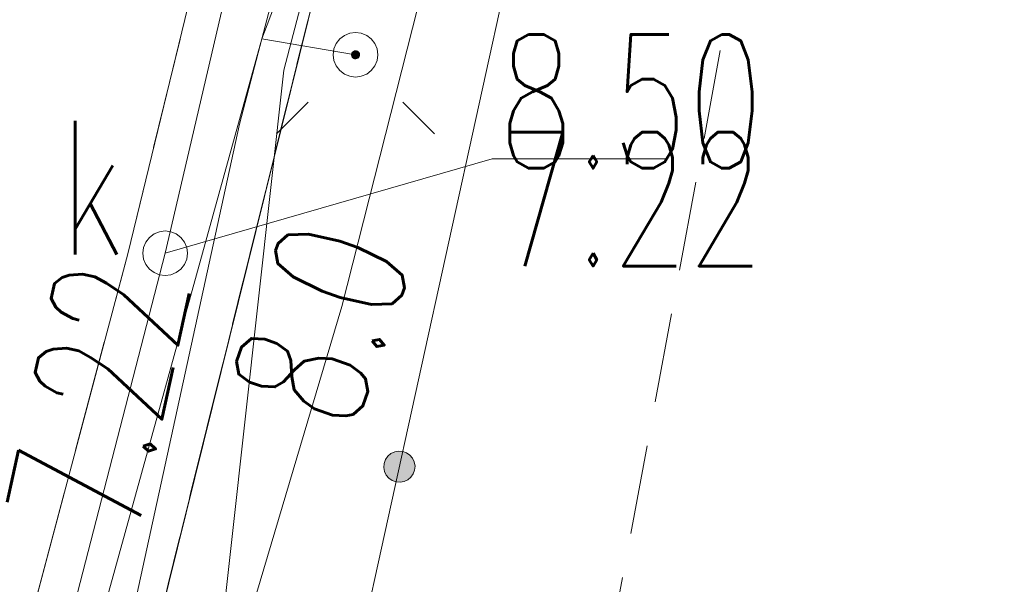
# Model space of a CAD drawing. Header units: millimetres. Extents: x -367306 to 168495, y -187323 to 82034.
# Tile 142 of 170: x 71891 to 82925, y -90551 to -84227. Entities that reach past the tile are written whole.
import ezdxf

# ---------------------------------------------------------------- set-up
doc = ezdxf.new("R2010")
doc.units = ezdxf.units.MM
doc.header["$MEASUREMENT"] = 0
for name, pattern in [('L_0_03', [1000, 500, -500]), ('L_0_04', [1500, 1000, -500]), ('L_0_05', [1750, 1250, -500]), ('L_0_06', [2000, 1500, -500])]:
    doc.linetypes.add(name, pattern=pattern)
for name, color, linetype, lineweight in [('Nowe_0_Nr_pióra__9', 7, 'Continuous', 13), ('Nowe_EGDE_Nr_pióra__9', 7, 'Continuous', 13), ('Nowe_EGKK_Nr_pióra__9', 7, 'Continuous', 13), ('Nowe_EGUG_Nr_pióra__9', 7, 'Continuous', 13), ('Nowe_GUPPRZ_O_Nr_pióra__8', 7, 'Continuous', 13), ('Nowe_GUPPRZ_O_Nr_pióra__9', 7, 'Continuous', 13), ('Nowe_OTKC_Nr_pióra__8', 7, 'Continuous', 13), ('Nowe_OTKC_Nr_pióra__9', 7, 'Continuous', 13), ('Nowe_OTKK_Nr_pióra__8', 7, 'Continuous', 13), ('Nowe_OTKK_Nr_pióra__9', 7, 'Continuous', 13), ('Nowe_OTOO_Nr_pióra__7', 7, 'Continuous', 13), ('Nowe_OTOO_Nr_pióra__8', 7, 'Continuous', 13), ('Nowe_OTOO_Nr_pióra__9', 7, 'Continuous', 13), ('Nowe_SUEO_Nr_pióra__7', 7, 'Continuous', 13), ('Nowe_SUEO_Nr_pióra__8', 7, 'Continuous', 13), ('Nowe_SUEO_Nr_pióra__9', 7, 'Continuous', 13), ('Nowe_SUEP_Nr_pióra__8', 7, 'Continuous', 13), ('Nowe_SUEP_Nr_pióra__9', 7, 'Continuous', 13), ('Nowe_SUKP_Nr_pióra__8', 7, 'Continuous', 13), ('Nowe_SUKP_Nr_pióra__9', 7, 'Continuous', 13), ('Nowe_SUKS_Nr_pióra__8', 7, 'Continuous', 13), ('Nowe_SUKS_Nr_pióra__9', 7, 'Continuous', 13), ('Nowe_SUKS_O_Nr_pióra__8', 7, 'Continuous', 13), ('Nowe_SUTP_Nr_pióra__8', 7, 'Continuous', 13), ('Nowe_SUTP_Nr_pióra__9', 7, 'Continuous', 13), ('Nowe_SUWP_Nr_pióra__8', 7, 'Continuous', 13), ('Nowe_SUWP_Nr_pióra__9', 7, 'Continuous', 13)]:
    doc.layers.add(name, color=color, linetype=linetype, lineweight=lineweight)
doc.styles.add('STYL_AUTOMATYCZNY_3', font='Simplex.shx')

msp = doc.modelspace()

# ---------------------------------------------------------------- hatches: boundary and pattern name
at = {"layer": 'Nowe_OTOO_Nr_pióra__7', "linetype": 'Continuous', "lineweight": 13}
msp.add_hatch(color=7, dxfattribs=at).paths.add_polyline_path([(76108.8, -89404.7), (76154.3, -89408.6), (76199.3, -89400.6), (76240.7, -89381.2), (76275.6, -89351.8), (76301.7, -89314.3), (76317.3, -89271.4), (76321.2, -89225.8), (76313.2, -89180.9), (76293.8, -89139.5), (76264.4, -89104.5), (76226.9, -89078.4), (76184, -89062.8), (76138.5, -89058.9), (76093.5, -89066.9), (76052.1, -89086.3), (76017.2, -89115.7), (75991, -89153.2), (75975.5, -89196.2), (75971.6, -89241.7), (75979.6, -89286.7), (75998.9, -89328), (76028.4, -89363), (76065.8, -89389.1)])
msp.add_hatch(color=7, dxfattribs=at).paths.add_polyline_path([(76108.8, -89404.7), (76154.3, -89408.6), (76199.3, -89400.6), (76240.7, -89381.2), (76275.6, -89351.8), (76301.7, -89314.3), (76317.3, -89271.4), (76321.2, -89225.8), (76313.2, -89180.9), (76293.8, -89139.5), (76264.4, -89104.5), (76226.9, -89078.4), (76184, -89062.8), (76138.5, -89058.9), (76093.5, -89066.9), (76052.1, -89086.3), (76017.2, -89115.7), (75991, -89153.2), (75975.5, -89196.2), (75971.6, -89241.7), (75979.6, -89286.7), (75998.9, -89328), (76028.4, -89363), (76065.8, -89389.1)])
at = {"layer": 'Nowe_SUEO_Nr_pióra__7', "linetype": 'Continuous', "lineweight": 13}
msp.add_hatch(color=7, dxfattribs=at).paths.add_polyline_path([(75653.8, -84574.6), (75641.4, -84576.6), (75630.4, -84581.8), (75620.1, -84591), (75613.6, -84601.7), (75610.3, -84613.1), (75610.2, -84625.5), (75613, -84636.1), (75618, -84645.4), (75625.3, -84653.5), (75634.4, -84659.7), (75645, -84663.5), (75656.9, -84664.5), (75668.6, -84662.4), (75679.7, -84657.1), (75688.3, -84649.7), (75695.4, -84639.1), (75699.2, -84627.4), (75699.8, -84618.5), (75698, -84606.7), (75693, -84595.7), (75684.9, -84586.1), (75676.1, -84579.9), (75666.7, -84576.2)])

# ---------------------------------------------------------------- linework, layer by layer
at = {"layer": 'Nowe_0_Nr_pióra__9', "color": 7, "linetype": 'L_0_04', "lineweight": 13}
msp.add_lwpolyline([(-54175.8, -16615), (-36542.5, 13691.6), (-32491.5, 24497.6), (-41006.9, 52709.3), (-354.8, 78621.1), (4924.1, 35501.4), (-2954.1, 7738.8), (31962.3, -8247.3), (46488.5, 22925.7), (96328.3, 3296.1), (84395.1, -59501.6), (78496.2, -91288.2), (63259, -147476.2), (43808.2, -176834.2), (-26519.8, -152286.8), (-79150.4, -133916.5), (-87259.9, -85957.4)], close=True, dxfattribs=at)
at = {"layer": 'Nowe_EGDE_Nr_pióra__9', "color": 7, "linetype": 'Continuous', "lineweight": 13, "flags": 128}
for points in [[(70431.6, -103153), (75611.6, -82253), (78871.6, -76153), (79381.6, -73863), (80541.6, -68573), (84031.6, -52933), (88551.6, -30943), (83581.6, -29593), (82851.6, -26523), (83531.6, -22883), (87021.6, -12263), (87781.6, -9943), (92201.6, 2177), (95191.6, 10357), (105121.6, 30727), (70471.6, 39997), (75171.6, 3647), (76491.6, -4103), (77721.6, -12313), (70921.6, -40873)], [(75611.6, -82253), (70431.6, -103153)]]:
    msp.add_lwpolyline(points, dxfattribs=at)
at = {"layer": 'Nowe_EGKK_Nr_pióra__9', "color": 7, "linetype": 'L_0_06', "lineweight": 13, "flags": 128}
msp.add_lwpolyline([(75611.6, -82253), (70431.6, -103153)], dxfattribs=at)
at = {"layer": 'Nowe_EGUG_Nr_pióra__9', "color": 7, "linetype": 'L_0_03', "lineweight": 13, "flags": 128}
msp.add_lwpolyline([(26296.8, -183770.5), (29734.3, -179335.1), (40791.3, -165068.4), (44701.6, -160023), (58841.6, -138483), (62321.6, -129663), (66349.4, -116497.1), (70431.6, -103153), (75611.6, -82253), (77011.8, -79633.1), (78213.7, -77384.1), (78871.6, -76153), (79381.6, -73863), (80541.6, -68573), (84031.6, -52933), (88551.6, -30943), (83581.6, -29593), (82851.6, -26523), (83531.6, -22883), (87021.6, -12263), (87781.6, -9943), (92201.6, 2177), (95191.6, 10357), (105121.6, 30727), (70471.6, 39997), (75171.6, 3647), (76491.6, -4103), (77721.6, -12313), (70921.6, -40873), (55981.6, -97123), (55719.6, -97842.3), (43551.6, -131243), (31321.6, -148073), (25687.3, -155829.8), (19561.6, -164263), (7973.4, -180602.1)], close=True, dxfattribs=at)
msp.add_lwpolyline([(75611.6, -82253), (70431.6, -103153)], dxfattribs=at)
at = {"layer": 'Nowe_GUPPRZ_O_Nr_pióra__8', "color": 7, "linetype": 'Continuous', "lineweight": 13}
for p, q in [((77184.4, -85786), (77184.5, -85786)), ((79144.4, -85786), (79144.5, -85786)), ((73521.6, -86843), (73521.7, -86843))]:
    msp.add_line(p, q, dxfattribs=at)
at = {"layer": 'Nowe_GUPPRZ_O_Nr_pióra__9', "color": 7, "linetype": 'Continuous', "lineweight": 13, "flags": 128}
msp.add_lwpolyline([(73521.6, -86843), (77184.4, -85786), (79144.4, -85786)], dxfattribs=at)
at = {"layer": 'Nowe_OTKC_Nr_pióra__8', "color": 7, "linetype": 'Continuous', "lineweight": 13}
msp.add_line((73102, -86849.4), (73102, -86849.4), dxfattribs=at)
at = {"layer": 'Nowe_OTKC_Nr_pióra__9', "color": 7, "linetype": 'L_0_05', "lineweight": 13, "flags": 128}
msp.add_lwpolyline([(83531.6, -22883), (88452.7, -24583.8), (86882.6, -29372.4), (83678.1, -28740), (83581.6, -29593), (88551.6, -30943), (87475.4, -36179), (82778.1, -35324.8), (82187, -36012.2), (80952.7, -52108.3), (80881.7, -53033.6), (81110, -54091.4), (83594.8, -54890.6), (82659.7, -59081), (79603.1, -59046.4), (76766.2, -72509.6), (76073, -75767.4), (76377.1, -76589.3), (76357, -78920.9), (75161.1, -83038), (74530.7, -82995), (74201.2, -83030.8), (73979.1, -83252.9), (73102, -86849.4), (69069.6, -102010.7), (65900, -112791.7), (66805.6, -113330.8), (64685.4, -120046.5), (63862.7, -120010.7), (59922.4, -130330.7), (58359.6, -134082.1), (54835.5, -141889.8), (53583.5, -144719.2), (48939.8, -151448.3), (44926.9, -157486.2), (40489.9, -163749.4), (35382, -170727.8), (32875.1, -174285.4), (34304.8, -175260.1), (33682.2, -176249.5), (31478.9, -179397.9), (29593.7, -178484), (25968.3, -183713.7)], dxfattribs=at)
at = {"layer": 'Nowe_OTKK_Nr_pióra__8', "color": 7, "linetype": 'Continuous', "lineweight": 13}
msp.add_line((73102, -86849.4), (73102, -86849.4), dxfattribs=at)
at = {"layer": 'Nowe_OTKK_Nr_pióra__9', "color": 7, "linetype": 'Continuous', "lineweight": 13, "flags": 128}
msp.add_lwpolyline([(75161.1, -83038), (74530.7, -82995), (74201.2, -83030.8), (73979.1, -83252.9), (73102, -86849.4), (69069.6, -102010.7), (65900, -112791.7), (66805.6, -113330.8), (64685.4, -120046.5), (63862.7, -120010.7)], dxfattribs=at)
at = {"layer": 'Nowe_OTOO_Nr_pióra__8', "color": 7, "linetype": 'Continuous', "lineweight": 13}
for p, q in [((76017.2, -89115.7), (76017.2, -89115.7)), ((76017.2, -89115.7), (76017.2, -89115.7)), ((76052.1, -89086.3), (76052.2, -89086.3)), ((76052.1, -89086.3), (76052.2, -89086.3)), ((76093.5, -89066.9), (76093.5, -89066.9)), ((76093.5, -89066.9), (76093.5, -89066.9)), ((76138.5, -89058.9), (76138.5, -89058.9)), ((76138.5, -89058.9), (76138.5, -89058.9)), ((76184, -89062.8), (76184, -89062.8)), ((76184, -89062.8), (76184, -89062.8)), ((76226.9, -89078.4), (76227, -89078.4)), ((76226.9, -89078.4), (76227, -89078.4)), ((76264.4, -89104.5), (76264.4, -89104.5)), ((76264.4, -89104.5), (76264.4, -89104.5)), ((76293.8, -89139.5), (76293.9, -89139.5)), ((76293.8, -89139.5), (76293.9, -89139.5)), ((75971.6, -89241.7), (75971.6, -89241.7)), ((75971.6, -89241.7), (75971.6, -89241.7)), ((75975.5, -89196.2), (75975.5, -89196.2)), ((75975.5, -89196.2), (75975.5, -89196.2)), ((75991, -89153.2), (75991.1, -89153.2)), ((75991, -89153.2), (75991.1, -89153.2)), ((76313.2, -89180.9), (76313.2, -89180.9)), ((76313.2, -89180.9), (76313.2, -89180.9)), ((76321.2, -89225.8), (76321.3, -89225.8)), ((76321.2, -89225.8), (76321.3, -89225.8)), ((75979.6, -89286.7), (75979.6, -89286.7)), ((75979.6, -89286.7), (75979.6, -89286.7)), ((75998.9, -89328), (75999, -89328)), ((75998.9, -89328), (75999, -89328)), ((76028.4, -89363), (76028.4, -89363)), ((76028.4, -89363), (76028.4, -89363)), ((76275.6, -89351.8), (76275.7, -89351.8)), ((76275.6, -89351.8), (76275.7, -89351.8)), ((76301.7, -89314.3), (76301.8, -89314.3)), ((76301.7, -89314.3), (76301.8, -89314.3)), ((76317.3, -89271.4), (76317.3, -89271.4)), ((76317.3, -89271.4), (76317.3, -89271.4)), ((76065.8, -89389.1), (76065.9, -89389.1)), ((76065.8, -89389.1), (76065.9, -89389.1)), ((76108.8, -89404.7), (76108.8, -89404.7)), ((76108.8, -89404.7), (76108.8, -89404.7)), ((76154.3, -89408.6), (76154.4, -89408.6)), ((76154.3, -89408.6), (76154.4, -89408.6)), ((76199.3, -89400.6), (76199.3, -89400.6)), ((76199.3, -89400.6), (76199.3, -89400.6)), ((76240.7, -89381.2), (76240.7, -89381.2)), ((76240.7, -89381.2), (76240.7, -89381.2))]:
    msp.add_line(p, q, dxfattribs=at)
at = {"layer": 'Nowe_OTOO_Nr_pióra__9', "color": 7, "linetype": 'Continuous', "lineweight": 13, "flags": 128}
msp.add_lwpolyline([(101679.2, -110997), (93784.4, -108574.5), (73300.8, -102171.9), (77380.9, -83620.6)], dxfattribs=at)
msp.add_lwpolyline([(76108.8, -89404.7), (76154.3, -89408.6), (76199.3, -89400.6), (76240.7, -89381.2), (76275.6, -89351.8), (76301.7, -89314.3), (76317.3, -89271.4), (76321.2, -89225.8), (76313.2, -89180.9), (76293.8, -89139.5), (76264.4, -89104.5), (76226.9, -89078.4), (76184, -89062.8), (76138.5, -89058.9), (76093.5, -89066.9), (76052.1, -89086.3), (76017.2, -89115.7), (75991, -89153.2), (75975.5, -89196.2), (75971.6, -89241.7), (75979.6, -89286.7), (75998.9, -89328), (76028.4, -89363), (76065.8, -89389.1)], close=True, dxfattribs=at)
msp.add_lwpolyline([(76108.8, -89404.7), (76154.3, -89408.6), (76199.3, -89400.6), (76240.7, -89381.2), (76275.6, -89351.8), (76301.7, -89314.3), (76317.3, -89271.4), (76321.2, -89225.8), (76313.2, -89180.9), (76293.8, -89139.5), (76264.4, -89104.5), (76226.9, -89078.4), (76184, -89062.8), (76138.5, -89058.9), (76093.5, -89066.9), (76052.1, -89086.3), (76017.2, -89115.7), (75991, -89153.2), (75975.5, -89196.2), (75971.6, -89241.7), (75979.6, -89286.7), (75998.9, -89328), (76028.4, -89363), (76065.8, -89389.1)], close=True, dxfattribs=at)
at = {"layer": 'Nowe_SUEO_Nr_pióra__8', "color": 7, "linetype": 'Continuous', "lineweight": 13}
for p, q in [((75529.9, -84403.1), (75529.9, -84403.1)), ((75590.2, -84378.1), (75590.2, -84378.1)), ((75654.9, -84369.6), (75654.9, -84369.6)), ((75719.6, -84378.1), (75719.6, -84378.1)), ((75779.9, -84403.1), (75779.9, -84403.1)), ((75438.4, -84494.6), (75438.4, -84494.6)), ((75478.1, -84442.8), (75478.1, -84442.8)), ((75831.6, -84442.8), (75831.7, -84442.8)), ((75871.4, -84494.6), (75871.4, -84494.6)), ((75404.9, -84619.6), (75404.9, -84619.6)), ((75413.4, -84554.9), (75413.4, -84554.9)), ((75610.2, -84625.5), (75610.3, -84625.5)), ((75610.3, -84613.1), (75610.4, -84613.1)), ((75613.6, -84601.7), (75613.6, -84601.7)), ((75620.1, -84591), (75620.1, -84591)), ((75630.4, -84581.8), (75630.4, -84581.8)), ((75641.4, -84576.6), (75641.5, -84576.6)), ((75653.8, -84574.6), (75653.8, -84574.6)), ((75666.7, -84576.2), (75666.8, -84576.2)), ((75676.1, -84579.9), (75676.2, -84579.9)), ((75684.9, -84586.1), (75685, -84586.1)), ((75693, -84595.7), (75693, -84595.7)), ((75698, -84606.7), (75698, -84606.7)), ((75699.8, -84618.5), (75699.9, -84618.5)), ((75896.3, -84554.9), (75896.4, -84554.9)), ((75904.9, -84619.6), (75904.9, -84619.6)), ((75413.4, -84684.3), (75413.4, -84684.3)), ((75613, -84636.1), (75613, -84636.1)), ((75618, -84645.4), (75618, -84645.4)), ((75625.3, -84653.5), (75625.4, -84653.5)), ((75634.4, -84659.7), (75634.4, -84659.7)), ((75645, -84663.5), (75645.1, -84663.5)), ((75656.9, -84664.5), (75656.9, -84664.5)), ((75668.6, -84662.4), (75668.7, -84662.4)), ((75679.7, -84657.1), (75679.8, -84657.1)), ((75688.3, -84649.7), (75688.3, -84649.7)), ((75695.4, -84639.1), (75695.5, -84639.1)), ((75699.2, -84627.4), (75699.2, -84627.4)), ((75896.3, -84684.3), (75896.4, -84684.3)), ((75438.4, -84744.6), (75438.4, -84744.6)), ((75478.1, -84796.4), (75478.1, -84796.4)), ((75529.9, -84836.1), (75529.9, -84836.1)), ((75779.9, -84836.1), (75779.9, -84836.1)), ((75831.6, -84796.4), (75831.7, -84796.4)), ((75871.4, -84744.6), (75871.4, -84744.6)), ((75590.2, -84861.1), (75590.2, -84861.1)), ((75654.9, -84869.6), (75654.9, -84869.6)), ((75719.6, -84861.1), (75719.6, -84861.1)), ((75124.5, -85149.9), (75124.6, -85149.9)), ((76185.2, -85149.9), (76185.2, -85149.9)), ((74771, -85503.5), (74771, -85503.5)), ((76538.7, -85503.5), (76538.8, -85503.5))]:
    msp.add_line(p, q, dxfattribs=at)
at = {"layer": 'Nowe_SUEO_Nr_pióra__9', "color": 7, "linetype": 'Continuous', "lineweight": 13, "flags": 128}
for points in [[(75654.9, -84369.6), (75719.6, -84378.1), (75779.9, -84403.1), (75831.6, -84442.8), (75871.4, -84494.6), (75896.3, -84554.9), (75904.9, -84619.6), (75896.3, -84684.3), (75871.4, -84744.6), (75831.6, -84796.4), (75779.9, -84836.1), (75719.6, -84861.1), (75654.9, -84869.6), (75590.2, -84861.1), (75529.9, -84836.1), (75478.1, -84796.4), (75438.4, -84744.6), (75413.4, -84684.3), (75404.9, -84619.6), (75413.4, -84554.9), (75438.4, -84494.6), (75478.1, -84442.8), (75529.9, -84403.1), (75590.2, -84378.1)], [(75653.8, -84574.6), (75666.7, -84576.2), (75676.1, -84579.9), (75684.9, -84586.1), (75693, -84595.7), (75698, -84606.7), (75699.8, -84618.5), (75699.2, -84627.4), (75695.4, -84639.1), (75688.3, -84649.7), (75679.7, -84657.1), (75668.6, -84662.4), (75656.9, -84664.5), (75645, -84663.5), (75634.4, -84659.7), (75625.3, -84653.5), (75618, -84645.4), (75613, -84636.1), (75610.2, -84625.5), (75610.3, -84613.1), (75613.6, -84601.7), (75620.1, -84591), (75630.4, -84581.8), (75641.4, -84576.6)]]:
    msp.add_lwpolyline(points, close=True, dxfattribs=at)
for points in [[(74771, -85503.5), (75124.5, -85149.9)], [(76538.7, -85503.5), (76185.2, -85149.9)]]:
    msp.add_lwpolyline(points, dxfattribs=at)
at = {"layer": 'Nowe_SUEP_Nr_pióra__8', "color": 7, "linetype": 'Continuous', "lineweight": 13}
for p, q in [((74606.3, -84441.2), (74606.4, -84441.2)), ((74606.3, -84441.2), (74606.4, -84441.2)), ((74606.3, -84441.2), (74606.4, -84441.2)), ((74606.3, -84441.2), (74606.4, -84441.2)), ((75654.9, -84619.6), (75654.9, -84619.6)), ((75654.9, -84619.6), (75654.9, -84619.6))]:
    msp.add_line(p, q, dxfattribs=at)
at = {"layer": 'Nowe_SUEP_Nr_pióra__9', "color": 7, "linetype": 'Continuous', "lineweight": 13, "flags": 128}
for points in [[(80455.2, -59640.3), (79848.7, -61106.5), (78644.6, -66832.4), (77259.2, -73093.6), (77028.4, -78694.2), (75148.2, -83014.2), (74606.3, -84441.2), (72705.6, -91291.4), (70599.6, -99836.5)], [(80455.2, -59640.3), (79848.7, -61106.5), (78644.6, -66832.4), (77259.2, -73093.6), (77028.4, -78694.2), (75148.2, -83014.2), (74606.3, -84441.2), (72705.6, -91291.4), (70599.6, -99836.5)], [(74606.3, -84441.2), (75654.9, -84619.6)], [(74606.3, -84441.2), (75654.9, -84619.6)]]:
    msp.add_lwpolyline(points, dxfattribs=at)
at = {"layer": 'Nowe_SUKP_Nr_pióra__8', "color": 7, "linetype": 'Continuous', "lineweight": 13}
for p, q in [((73521.6, -86843), (73521.7, -86843)), ((73432.4, -87188.4), (73432.5, -87188.4))]:
    msp.add_line(p, q, dxfattribs=at)
at = {"layer": 'Nowe_SUKP_Nr_pióra__9', "color": 7, "linetype": 'Continuous', "lineweight": 13, "flags": 128}
msp.add_lwpolyline([(26261.6, -179403), (27895.9, -177134.1), (34779.7, -167577.2), (34991.6, -167283), (35179.2, -167013.6), (51132.8, -144093.1), (51341.6, -143793), (51466.7, -143519), (61921.6, -120613), (67151.6, -111503), (67222.1, -111230), (73432.4, -87188.4), (73521.6, -86843), (78791.6, -64273)], dxfattribs=at)
at = {"layer": 'Nowe_SUKS_Nr_pióra__8', "color": 7, "linetype": 'Continuous', "lineweight": 13}
for p, q in [((73456.9, -86601.5), (73457, -86601.5)), ((73521.6, -86593), (73521.7, -86593)), ((73586.3, -86601.5), (73586.4, -86601.5)), ((73305.1, -86718), (73305.2, -86718)), ((73344.8, -86666.2), (73344.9, -86666.2)), ((73396.6, -86626.5), (73396.7, -86626.5)), ((73646.6, -86626.5), (73646.7, -86626.5)), ((73698.4, -86666.2), (73698.4, -86666.2)), ((73738.1, -86718), (73738.2, -86718)), ((73280.1, -86778.3), (73280.2, -86778.3)), ((73763.1, -86778.3), (73763.2, -86778.3)), ((73271.6, -86843), (73271.7, -86843)), ((73280.1, -86907.7), (73280.2, -86907.7)), ((73763.1, -86907.7), (73763.2, -86907.7)), ((73771.6, -86843), (73771.7, -86843)), ((73305.1, -86968), (73305.2, -86968)), ((73344.8, -87019.8), (73344.9, -87019.8)), ((73698.4, -87019.8), (73698.4, -87019.8)), ((73738.1, -86968), (73738.2, -86968)), ((73396.6, -87059.5), (73396.7, -87059.5)), ((73456.9, -87084.5), (73457, -87084.5)), ((73521.6, -87093), (73521.7, -87093)), ((73586.3, -87084.5), (73586.4, -87084.5)), ((73646.6, -87059.5), (73646.7, -87059.5))]:
    msp.add_line(p, q, dxfattribs=at)
at = {"layer": 'Nowe_SUKS_Nr_pióra__9', "color": 7, "linetype": 'Continuous', "lineweight": 13, "flags": 128}
msp.add_lwpolyline([(73521.6, -86593), (73586.3, -86601.5), (73646.6, -86626.5), (73698.4, -86666.2), (73738.1, -86718), (73763.1, -86778.3), (73771.6, -86843), (73763.1, -86907.7), (73738.1, -86968), (73698.4, -87019.8), (73646.6, -87059.5), (73586.3, -87084.5), (73521.6, -87093), (73456.9, -87084.5), (73396.6, -87059.5), (73344.8, -87019.8), (73305.1, -86968), (73280.1, -86907.7), (73271.6, -86843), (73280.1, -86778.3), (73305.1, -86718), (73344.8, -86666.2), (73396.6, -86626.5), (73456.9, -86601.5)], close=True, dxfattribs=at)
at = {"layer": 'Nowe_SUTP_Nr_pióra__8', "color": 7, "linetype": 'Continuous', "lineweight": 13}
for p, q in [((74851.6, -84793), (74851.7, -84793)), ((75501.4, -87438.8), (75501.5, -87438.8))]:
    msp.add_line(p, q, dxfattribs=at)
at = {"layer": 'Nowe_SUTP_Nr_pióra__9', "color": 7, "linetype": 'Continuous', "lineweight": 13, "flags": 128}
for points in [[(26451.4, -183797.2), (33501.6, -174123), (33801.6, -173763), (34061.6, -173393), (51671.6, -148323), (57731.6, -138643), (63231.6, -126433), (66701.6, -123863), (69501.6, -115183), (73981.6, -92643), (74851.6, -84793), (80561.6, -62983), (80651.6, -62473)], [(80651.6, -62473), (79010.7, -70367.1), (77657.7, -76913.7), (77456, -79743.3), (75501.4, -87438.8), (72705, -96845.5), (70880.3, -102655.9), (68577, -111047), (68299.4, -112625), (66984.2, -116085.3), (63961, -122881.6), (60222.9, -131548.6), (57671.7, -137405.4), (55083.4, -143760.4), (50081.2, -151415.3), (44359, -159070.2), (39735.7, -165777.7), (34527.3, -173005.3), (34211.2, -175112.5), (31099.9, -179243.5), (29659.9, -179819.5), (26710.9, -183842.1)]]:
    msp.add_lwpolyline(points, dxfattribs=at)
at = {"layer": 'Nowe_SUWP_Nr_pióra__8', "color": 7, "linetype": 'Continuous', "lineweight": 13}
for p, q in [((74606.3, -84441.2), (74606.4, -84441.2)), ((74355.3, -85395.6), (74355.4, -85395.6))]:
    msp.add_line(p, q, dxfattribs=at)
at = {"layer": 'Nowe_SUWP_Nr_pióra__9', "color": 7, "linetype": 'Continuous', "lineweight": 13, "flags": 128}
msp.add_lwpolyline([(81621.8, -53482.3), (80798.9, -57923.4), (80455.2, -59640.3), (79155.9, -66130.6), (78280.3, -70471.2), (74606.3, -84441.2), (74355.3, -85395.6), (71963.6, -96347.5), (70431.6, -103153), (68918.6, -108983.2), (59768.8, -132274.1), (57737.1, -136612.2), (56801.4, -138753.5), (54192.8, -144996), (48119.6, -154495.4), (40265.5, -167023.3), (35382.6, -174360.1), (34925.6, -174404.3)], dxfattribs=at)

# ---------------------------------------------------------------- texts
at = {"layer": 'Nowe_GUPPRZ_O_Nr_pióra__8', "color": 7, "linetype": 'Continuous', "lineweight": 13, "char_height": 1500, "attachment_point": 7, "style": 'STYL_AUTOMATYCZNY_3'}
for s, insert in [('\\A1;{\\W0.660000x;\\pql;\\FSimplex.shx;8.50}', (77255.1, -85891.2)), ('\\A1;{\\W0.660000x;\\pql;\\FSimplex.shx;7.22}', (77255.1, -86986.2))]:
    msp.add_mtext(s, dxfattribs=dict(at, insert=insert))
for s, insert, rotation in [('\\A1;{\\W0.660000x;\\pql;\\FSimplex.shx;8.0}', (75623.9, -88872.1), 70.6), ('\\A1;{\\W0.660000x;\\pql;\\FSimplex.shx;7.22}', (73190.1, -90071.4), 77.8)]:
    msp.add_mtext(s, dxfattribs=dict(at, insert=insert, rotation=rotation))
at = {"layer": 'Nowe_SUKS_O_Nr_pióra__8', "color": 7, "linetype": 'Continuous', "lineweight": 13, "insert": (72342, -86858.4), "char_height": 1500, "attachment_point": 7, "style": 'STYL_AUTOMATYCZNY_3'}
msp.add_mtext('\\A1;{\\W0.660000x;\\pql;\\FSimplex.shx;k}', dxfattribs=at)

doc.saveas('drawing.dxf')
